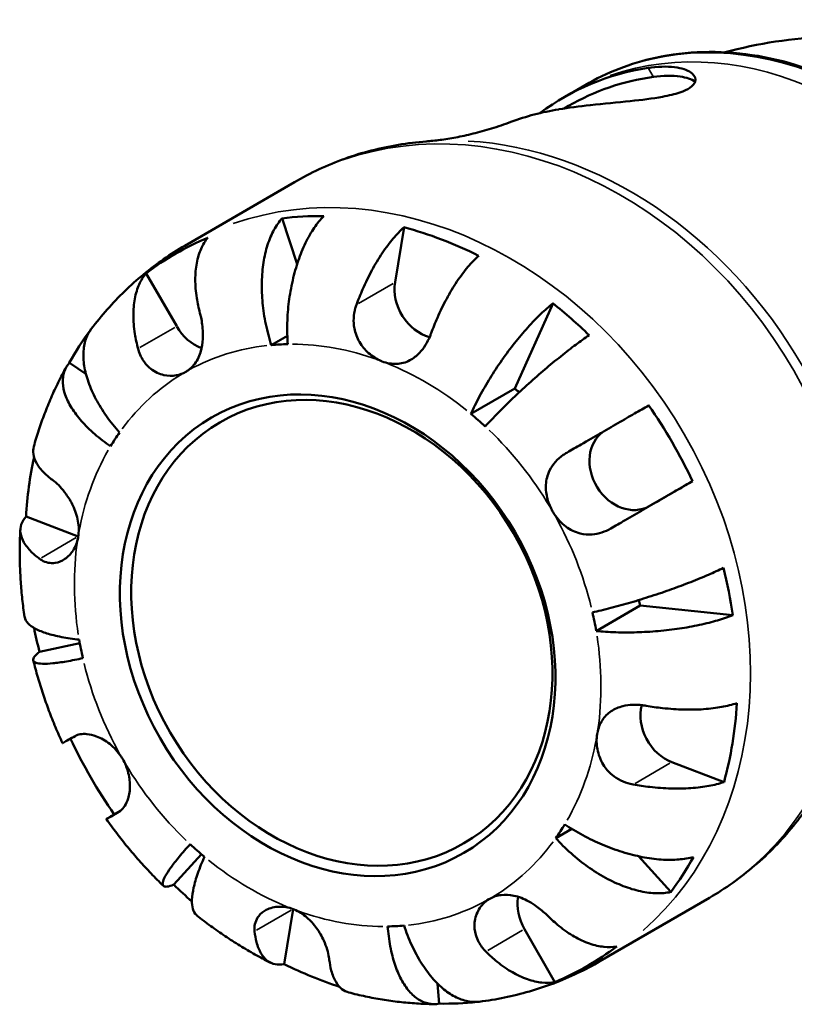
# Model space of a CAD drawing. Header units: millimetres. Extents: x -154 to 937, y -268 to 700.
# Tile 12 of 13: x 754 to 834, y 599 to 700. Entities that reach past the tile are written whole.
import ezdxf

# ---------------------------------------------------------------- set-up
doc = ezdxf.new("R2010")
doc.units = ezdxf.units.MM
doc.layers.add('Visible (ANSI)', color=7, linetype='Continuous', lineweight=50)
doc.layers.add('Visible Narrow (ANSI)', color=7, linetype='Continuous', lineweight=35)

msp = doc.modelspace()

# ---------------------------------------------------------------- linework, layer by layer
at = {"layer": 'Visible (ANSI)'}
for p, q in [((812.17, 693.04), (810.53, 692.08)), ((810.46, 690.89), (810, 690.62)), ((782.29, 683.07), (771.03, 676.53)), ((782.56, 674.62), (781.01, 679.34)), ((792.63, 672.77), (793.55, 678.42)), ((770.18, 668.25), (767.04, 673.69)), ((804.93, 661.87), (808.87, 670.62)), ((779.91, 666.32), (781.56, 667.28)), ((760.86, 663.34), (759.15, 664.51)), ((800.43, 659.26), (804.93, 661.87)), ((823.21, 652.34), (818.76, 649.78)), ((760.06, 646.67), (754.7, 648.71)), ((813.31, 636.95), (817.81, 639.56)), ((827.36, 638.58), (817.81, 639.56)), ((760.22, 635.71), (756.08, 634.8)), ((826.45, 621.43), (821.09, 623.47)), ((764.41, 618.48), (763.76, 618.11)), ((809.15, 615.68), (810.79, 616.63)), ((769.88, 610.9), (772.74, 614.02)), ((820.97, 610.14), (817.67, 613.81)), ((824.95, 609.55), (813.69, 603.02)), ((781.24, 602.74), (782.15, 608.38)), ((809.07, 600.89), (805.93, 606.33)), ((797.16, 598.67), (797.01, 600.72))]:
    msp.add_line(p, q, dxfattribs=at)
for centre, major_axis, start_param, end_param in [((828.09, 660.51), (-18.13, 31.25), 5.971075, 6.380866), ((828.09, 660.51), (-17.63, 30.38), 5.96193, 6.283185), ((819.34, 655.43), (-18.59, 32.03), 5.978892, 6.144591), ((791.23, 639.12), (-21.22, 36.56), 5.827619, 5.947894), ((791.23, 639.12), (21.22, -36.56), 2.246811, 2.460119), ((791.23, 639.12), (-21.22, 36.56), 6.173802, 6.38711), ((796.47, 671.31), (-2.26, 3.89), 0.782669, 2.448864), ((791.23, 639.12), (21.22, -36.56), 1.900628, 2.020904), ((791.23, 639.12), (-21.22, 36.56), 0.339614, 0.450107), ((773.36, 670.08), (-2.26, 3.89), 1.568067, 2.364711), ((786.73, 636.51), (-15.69, 27.03), 5.855751, 5.919762), ((791.23, 639.12), (-15.69, 27.03), 5.114334, 5.134364), ((791.23, 639.12), (21.22, -36.56), 1.461413, 1.674721), ((786.73, 636.51), (-15.69, 27.03), 5.070353, 5.134364), ((786.73, 636.51), (-15.69, 27.03), 0.357964, 0.421975), ((816.51, 653.68), (2.26, -3.89), 3.206891, 6.280456), ((791.23, 639.12), (-21.22, 36.56), 0.730995, 0.889323), ((760.72, 650.72), (-2.26, 3.89), 2.353465, 2.354255), ((791.23, 639.12), (21.22, -36.56), 1.11523, 1.235506), ((791.23, 639.12), (-15.69, 27.03), 4.284955, 4.304018), ((786.73, 636.51), (-15.69, 27.03), 4.284955, 4.348966), ((791.23, 639.12), (-21.22, 36.56), 1.174382, 1.235506), ((786.73, 636.51), (15.69, -27.03), 4.284955, 4.348966), ((821.75, 627.52), (-2.26, 3.89), 0.693616, 2.353465), ((791.23, 639.12), (21.22, -36.56), 0.676015, 0.889323), ((791.23, 639.12), (-21.22, 36.56), 1.461752, 1.674721), ((786.73, 636.51), (15.69, -27.03), 0.357964, 0.421975), ((786.73, 636.51), (15.69, -27.03), 5.070353, 5.134364), ((791.23, 639.12), (21.22, -36.56), 0.329832, 0.450107), ((791.23, 639.12), (-21.22, 36.56), 1.900628, 1.96218), ((809.11, 608.16), (-2.26, 3.89), 0.777138, 1.568067), ((786.73, 636.51), (15.69, -27.03), 5.855751, 5.919762), ((791.23, 639.12), (21.22, -36.56), 6.173802, 6.38711), ((791.23, 639.12), (-21.22, 36.56), 2.246811, 2.404918), ((791.23, 639.12), (21.22, -36.56), 5.827619, 5.936743)]:
    msp.add_ellipse(centre, major_axis=major_axis, ratio=0.815969, start_param=start_param, end_param=end_param, dxfattribs=at)
for centre, major_axis in [((786.73, 636.51), (-12.97, 22.36)), ((787.16, 636.76), (-12.55, 21.62))]:
    msp.add_ellipse(centre, major_axis=major_axis, ratio=0.815969, dxfattribs=at)
for points, knots in [([(826.57, 696.4), (826.75, 696.45), (826.94, 696.5), (830.66, 697.48), (834.2, 697.92), (840.95, 698.01), (844.15, 697.67), (850.14, 696.47), (852.93, 695.61), (858.12, 693.57), (860.53, 692.39), (862.79, 691.09)], [4.0758606, 4.0758606, 4.0758606, 4.0758606, 4.0840704, 4.0840704, 4.2411501, 4.2411501, 4.3982297, 4.3982297, 4.5553093, 4.5553093, 4.712389, 4.712389, 4.712389, 4.712389]), ([(848.43, 630.55), (851.15, 632.13), (853.56, 634.23), (857.55, 639.28), (859.11, 642.24), (861.24, 648.71), (861.79, 652.24), (861.83, 659.52), (861.3, 663.27), (859.2, 670.59), (857.63, 674.17), (853.62, 680.78), (851.18, 683.82), (845.65, 689.04), (842.58, 691.23), (836.1, 694.51), (832.7, 695.62), (825.95, 696.62), (822.59, 696.53), (816.85, 695.28), (814.41, 694.34), (812.17, 693.04)], [4.715118, 4.715118, 4.715118, 4.715118, 5.027908, 5.027908, 5.343181, 5.343181, 5.662985, 5.662985, 5.98576, 5.98576, 6.309672, 6.309672, 6.633812, 6.633812, 6.957632, 6.957632, 7.280096, 7.280096, 7.599218, 7.599218, 7.856711, 7.856711, 7.856711, 7.856711]), ([(818.66, 694.79), (818.76, 694.8), (818.85, 694.82), (819.99, 694.96), (820.91, 694.96), (822.32, 694.71), (822.84, 694.5), (823.46, 693.98), (823.58, 693.68), (823.4, 693.16), (823.22, 692.95), (822.67, 692.58), (822.32, 692.42), (821.39, 692.1), (820.79, 691.96), (819.11, 691.65), (817.98, 691.51), (815.47, 691.24), (814.06, 691.12), (811.56, 690.84), (810.45, 690.7), (809.46, 690.54), (809.44, 690.54), (809.43, 690.53)], [-3.228109, -3.228109, -3.228109, -3.228109, -3.192045, -3.192045, -2.806544, -2.806544, -2.453927, -2.453927, -2.127365, -2.127365, -1.902009, -1.902009, -1.698631, -1.698631, -1.454598, -1.454598, -1.095551, -1.095551, -0.682088, -0.682088, -0.324548, -0.324548, -0.320154, -0.320154, -0.320154, -0.320154]), ([(819.18, 693.88), (820.19, 694.02), (821.15, 694.03), (822.58, 693.82), (823.11, 693.63), (823.48, 693.4)], [1.3355026, 1.3355026, 1.3355026, 1.3355026, 1.6984425, 1.6984425, 1.9971009, 1.9971009, 1.9971009, 1.9971009]), ([(810.17, 691.88), (810.19, 691.89), (810.22, 691.91), (810.26, 691.93), (810.29, 691.95), (810.33, 691.97), (810.36, 691.99), (810.41, 692.02), (810.43, 692.03), (810.48, 692.06), (810.5, 692.07), (810.53, 692.08)], [1.565081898, 1.565081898, 1.565081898, 1.565081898, 1.566770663, 1.566770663, 1.568459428, 1.568459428, 1.570148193, 1.570148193, 1.571836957, 1.571836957, 1.573525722, 1.573525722, 1.573525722, 1.573525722]), ([(795.84, 687.24), (796.28, 687.28), (796.75, 687.33), (797.77, 687.46), (798.31, 687.55), (799.44, 687.76), (800.03, 687.89), (801.26, 688.2), (801.9, 688.37), (803.2, 688.77), (803.86, 689), (804.54, 689.25)], [1.1996133, 1.1996133, 1.1996133, 1.1996133, 1.246677, 1.246677, 1.2937406, 1.2937406, 1.3408043, 1.3408043, 1.387868, 1.387868, 1.4349316, 1.4349316, 1.4349316, 1.4349316]), ([(795.84, 687.24), (794.88, 687.17), (793.93, 687.05), (792.05, 686.74), (791.11, 686.54), (789.27, 686.07), (788.35, 685.79), (786.56, 685.15), (785.68, 684.78), (783.95, 683.98), (783.11, 683.54), (782.29, 683.07)], [1.1996133, 1.1996133, 1.1996133, 1.1996133, 1.2743958, 1.2743958, 1.3491783, 1.3491783, 1.4239607, 1.4239607, 1.4987432, 1.4987432, 1.5735257, 1.5735257, 1.5735257, 1.5735257]), ([(779.91, 666.32), (779.7, 666.98), (779.5, 667.72), (779.19, 669.21), (779.08, 669.96), (778.95, 671.33), (778.92, 672.07), (778.95, 673.5), (779.01, 674.2), (779.2, 675.41), (779.34, 676.04), (779.72, 677.19), (779.94, 677.72), (780.41, 678.58), (780.7, 679), (781.01, 679.34)], [5.016117, 5.016117, 5.016117, 5.016117, 5.225788, 5.225788, 5.435459, 5.435459, 5.644344, 5.644344, 5.853229, 5.853229, 6.061567, 6.061567, 6.269906, 6.269906, 6.472482, 6.472482, 6.472482, 6.472482]), ([(785.31, 679.57), (784.96, 679.22), (784.62, 678.81), (784.02, 677.94), (783.71, 677.41), (783.14, 676.24), (782.89, 675.6), (782.47, 674.38), (782.27, 673.68), (781.94, 672.23), (781.81, 671.48), (781.63, 670.1), (781.57, 669.34), (781.53, 667.83), (781.55, 667.08), (781.6, 666.41)], [0.213434, 0.213434, 0.213434, 0.213434, 0.41601, 0.41601, 0.624348, 0.624348, 0.832687, 0.832687, 1.041572, 1.041572, 1.250457, 1.250457, 1.460128, 1.460128, 1.669799, 1.669799, 1.669799, 1.669799]), ([(788.66, 670.47), (788.85, 670.98), (789.07, 671.52), (789.6, 672.74), (789.93, 673.42), (790.57, 674.59), (790.93, 675.2), (791.69, 676.32), (792.07, 676.84), (792.78, 677.68), (793.17, 678.08), (793.55, 678.42)], [5.5022719, 5.5022719, 5.5022719, 5.5022719, 5.6617261, 5.6617261, 5.8711132, 5.8711132, 6.0795138, 6.0795138, 6.2879145, 6.2879145, 6.4900758, 6.4900758, 6.4900758, 6.4900758]), ([(773.4, 677.36), (773.11, 677.02), (772.87, 676.62), (772.5, 675.8), (772.34, 675.3), (772.14, 674.2), (772.09, 673.61), (772.09, 672.47), (772.14, 671.82), (772.33, 670.64), (772.44, 670.11), (772.57, 669.61)], [0.2134384, 0.2134384, 0.2134384, 0.2134384, 0.4155998, 0.4155998, 0.6240004, 0.6240004, 0.8324011, 0.8324011, 1.0417882, 1.0417882, 1.2012424, 1.2012424, 1.2012424, 1.2012424]), ([(771.03, 676.53), (770.28, 676.1), (769.55, 675.64), (768.13, 674.65), (767.44, 674.13), (766.1, 673.03), (765.46, 672.46), (764.21, 671.26), (763.62, 670.64), (762.47, 669.34), (761.92, 668.67), (761.4, 667.99)], [1.5735257, 1.5735257, 1.5735257, 1.5735257, 1.639514, 1.639514, 1.7055022, 1.7055022, 1.7714904, 1.7714904, 1.8374787, 1.8374787, 1.9034669, 1.9034669, 1.9034669, 1.9034669]), ([(801.23, 675.5), (800.85, 675.16), (800.47, 674.76), (799.76, 673.92), (799.37, 673.4), (798.61, 672.28), (798.25, 671.67), (797.62, 670.5), (797.28, 669.82), (796.75, 668.6), (796.53, 668.06), (796.34, 667.55)], [0.2134384, 0.2134384, 0.2134384, 0.2134384, 0.4155998, 0.4155998, 0.6240004, 0.6240004, 0.8324011, 0.8324011, 1.0417882, 1.0417882, 1.2012424, 1.2012424, 1.2012424, 1.2012424]), ([(766.21, 665.95), (766.08, 666.45), (765.96, 666.97), (765.78, 668.15), (765.73, 668.8), (765.73, 669.94), (765.77, 670.54), (765.98, 671.63), (766.14, 672.14), (766.51, 672.96), (766.75, 673.35), (767.04, 673.69)], [5.5022719, 5.5022719, 5.5022719, 5.5022719, 5.6617261, 5.6617261, 5.8711132, 5.8711132, 6.0795138, 6.0795138, 6.2879145, 6.2879145, 6.4900758, 6.4900758, 6.4900758, 6.4900758]), ([(800.43, 659.26), (800.68, 659.81), (800.98, 660.43), (801.66, 661.7), (802.04, 662.34), (802.76, 663.52), (803.18, 664.16), (804.05, 665.4), (804.5, 666), (805.34, 667.07), (805.81, 667.62), (806.74, 668.65), (807.2, 669.13), (808.02, 669.91), (808.45, 670.29), (808.87, 670.62)], [5.016117, 5.016117, 5.016117, 5.016117, 5.225788, 5.225788, 5.435459, 5.435459, 5.644344, 5.644344, 5.853229, 5.853229, 6.061567, 6.061567, 6.269906, 6.269906, 6.472482, 6.472482, 6.472482, 6.472482]), ([(772.57, 669.61), (772.61, 669.46), (772.65, 669.31), (772.73, 668.92), (772.78, 668.68), (772.84, 668.16), (772.87, 667.88), (772.89, 667.16), (772.87, 666.73), (772.72, 665.8), (772.57, 665.31), (772.1, 664.43), (771.79, 664.05), (771.3, 663.69), (771.21, 663.63), (771.11, 663.57)], [-2.0137169, -2.0137169, -2.0137169, -2.0137169, -1.971618, -1.971618, -1.9068096, -1.9068096, -1.833711, -1.833711, -1.7202544, -1.7202544, -1.5763227, -1.5763227, -1.4213372, -1.4213372, -1.3843077, -1.3843077, -1.3843077, -1.3843077]), ([(791.31, 664.64), (791.28, 664.66), (791.25, 664.67), (790.75, 664.87), (790.31, 665.15), (789.54, 665.83), (789.22, 666.21), (788.72, 667.08), (788.54, 667.55), (788.38, 668.39), (788.36, 668.74), (788.4, 669.44), (788.45, 669.78), (788.58, 670.23), (788.62, 670.35), (788.66, 670.47)], [-1.4036195, -1.4036195, -1.4036195, -1.4036195, -1.3943067, -1.3943067, -1.245539, -1.245539, -1.1093842, -1.1093842, -0.9739286, -0.9739286, -0.8776995, -0.8776995, -0.7841608, -0.7841608, -0.7509697, -0.7509697, -0.7509697, -0.7509697]), ([(761.4, 667.99), (761.18, 667.7), (761.01, 667.37), (760.74, 666.67), (760.64, 666.21), (760.57, 665.22), (760.6, 664.69), (760.76, 663.68), (760.9, 663.11), (761.32, 661.94), (761.59, 661.33), (762.17, 660.23), (762.54, 659.63), (763.38, 658.44), (763.85, 657.86), (764.32, 657.34)], [0.238496, 0.238496, 0.238496, 0.238496, 0.41601, 0.41601, 0.624348, 0.624348, 0.832687, 0.832687, 1.041572, 1.041572, 1.250457, 1.250457, 1.460128, 1.460128, 1.669799, 1.669799, 1.669799, 1.669799]), ([(796.34, 667.55), (796.31, 667.44), (796.27, 667.35), (796.09, 666.93), (795.94, 666.62), (795.58, 666.04), (795.37, 665.77), (794.85, 665.21), (794.52, 664.96), (793.72, 664.53), (793.25, 664.41), (792.28, 664.38), (791.79, 664.46), (791.31, 664.64)], [-2.0550465, -2.0550465, -2.0550465, -2.0550465, -2.0261291, -2.0261291, -1.9325052, -1.9325052, -1.837262, -1.837262, -1.7099081, -1.7099081, -1.555064, -1.555064, -1.4036195, -1.4036195, -1.4036195, -1.4036195]), ([(812.59, 667.34), (812.14, 667.04), (811.67, 666.7), (810.74, 666.02), (810.21, 665.6), (809.11, 664.72), (808.54, 664.26), (807.5, 663.37), (806.93, 662.87), (805.8, 661.85), (805.24, 661.34), (804.25, 660.39), (803.73, 659.88), (802.75, 658.88), (802.29, 658.39), (801.89, 657.97)], [0.213434, 0.213434, 0.213434, 0.213434, 0.41601, 0.41601, 0.624348, 0.624348, 0.832687, 0.832687, 1.041572, 1.041572, 1.250457, 1.250457, 1.460128, 1.460128, 1.669799, 1.669799, 1.669799, 1.669799]), ([(771.11, 663.57), (770.81, 663.4), (770.49, 663.28), (769.73, 663.14), (769.29, 663.15), (768.38, 663.35), (767.92, 663.57), (767.28, 664.08), (767.06, 664.3), (766.73, 664.75), (766.61, 664.95), (766.4, 665.38), (766.31, 665.6), (766.23, 665.87), (766.22, 665.91), (766.21, 665.95)], [-1.3843077, -1.3843077, -1.3843077, -1.3843077, -1.2734333, -1.2734333, -1.1394301, -1.1394301, -0.9869254, -0.9869254, -0.8946917, -0.8946917, -0.8265568, -0.8265568, -0.7572034, -0.7572034, -0.7461484, -0.7461484, -0.7461484, -0.7461484]), ([(758.83, 664.06), (758.55, 663.54), (758.27, 663.02), (757.75, 661.97), (757.5, 661.44), (757.03, 660.36), (756.81, 659.81), (756.39, 658.71), (756.19, 658.16), (755.82, 657.04), (755.65, 656.47), (755.5, 655.9)], [2.0231194, 2.0231194, 2.0231194, 2.0231194, 2.0680253, 2.0680253, 2.1129312, 2.1129312, 2.1578371, 2.1578371, 2.2027431, 2.2027431, 2.247649, 2.247649, 2.247649, 2.247649]), ([(763.39, 655.93), (762.84, 656.3), (762.27, 656.73), (761.24, 657.63), (760.77, 658.09), (760.02, 658.94), (759.67, 659.41), (759.09, 660.33), (758.87, 660.79), (758.58, 661.61), (758.49, 662.04), (758.45, 662.86), (758.51, 663.25), (758.73, 663.9), (758.91, 664.22), (759.15, 664.51)], [5.016117, 5.016117, 5.016117, 5.016117, 5.225788, 5.225788, 5.435459, 5.435459, 5.644344, 5.644344, 5.853229, 5.853229, 6.061567, 6.061567, 6.269906, 6.269906, 6.472482, 6.472482, 6.472482, 6.472482]), ([(810.3, 655.27), (810.77, 655.55), (811.27, 655.83), (812.43, 656.5), (813.09, 656.89), (814.28, 657.57), (814.92, 657.94), (816.14, 658.65), (816.73, 658.99), (817.73, 659.57), (818.24, 659.87), (818.71, 660.13)], [-1.2012424, -1.2012424, -1.2012424, -1.2012424, -1.0417882, -1.0417882, -0.8324011, -0.8324011, -0.6240004, -0.6240004, -0.4155998, -0.4155998, -0.2134384, -0.2134384, -0.2134384, -0.2134384]), ([(755.5, 655.9), (755.43, 655.66), (755.41, 655.39), (755.49, 654.79), (755.62, 654.46), (755.97, 653.86), (756.23, 653.52), (756.81, 652.95), (757.1, 652.7), (757.41, 652.47)], [0.4430675, 0.4430675, 0.4430675, 0.4430675, 0.6240004, 0.6240004, 0.8324011, 0.8324011, 1.0417882, 1.0417882, 1.2012424, 1.2012424, 1.2012424, 1.2012424]), ([(808.83, 649.24), (808.6, 649.63), (808.42, 650.05), (808.17, 650.98), (808.11, 651.48), (808.17, 652.48), (808.3, 652.97), (808.67, 653.75), (808.88, 654.05), (809.35, 654.59), (809.62, 654.83), (810.04, 655.12), (810.17, 655.2), (810.3, 655.27)], [-1.3851799, -1.3851799, -1.3851799, -1.3851799, -1.26488, -1.26488, -1.1283991, -1.1283991, -0.9864885, -0.9864885, -0.8848464, -0.8848464, -0.7864393, -0.7864393, -0.7456632, -0.7456632, -0.7456632, -0.7456632]), ([(757.41, 652.47), (757.47, 652.43), (757.53, 652.38), (757.79, 652.17), (758, 651.98), (758.41, 651.54), (758.61, 651.29), (759.07, 650.66), (759.31, 650.26), (759.76, 649.32), (759.94, 648.78), (760.13, 647.69), (760.14, 647.15), (760.06, 646.65)], [0.7457366, 0.7457366, 0.7457366, 0.7457366, 0.774654, 0.774654, 0.868278, 0.868278, 0.9635212, 0.9635212, 1.090875, 1.090875, 1.2457191, 1.2457191, 1.3971636, 1.3971636, 1.3971636, 1.3971636]), ([(823.21, 652.34), (822.74, 652.07), (822.23, 651.78), (821.23, 651.2), (820.64, 650.86), (819.42, 650.15), (818.78, 649.78), (817.59, 649.09), (816.93, 648.71), (815.77, 648.04), (815.27, 647.75), (814.8, 647.48)], [0.2134384, 0.2134384, 0.2134384, 0.2134384, 0.4155998, 0.4155998, 0.6240004, 0.6240004, 0.8324011, 0.8324011, 1.0417882, 1.0417882, 1.2012424, 1.2012424, 1.2012424, 1.2012424]), ([(756.09, 644.37), (755.78, 644.6), (755.49, 644.84), (754.91, 645.42), (754.65, 645.75), (754.3, 646.36), (754.18, 646.69), (754.08, 647.33), (754.12, 647.64), (754.3, 648.17), (754.46, 648.45), (754.7, 648.71)], [5.5022719, 5.5022719, 5.5022719, 5.5022719, 5.6617261, 5.6617261, 5.8711132, 5.8711132, 6.0795138, 6.0795138, 6.2879145, 6.2879145, 6.4900758, 6.4900758, 6.4900758, 6.4900758]), ([(814.8, 647.48), (814.51, 647.31), (814.21, 647.18), (813.56, 646.96), (813.22, 646.89), (812.47, 646.84), (812.06, 646.87), (811.13, 647.1), (810.63, 647.35), (809.72, 648.03), (809.32, 648.47), (808.94, 649.05), (808.88, 649.14), (808.83, 649.24)], [-2.0149198, -2.0149198, -2.0149198, -2.0149198, -1.9271324, -1.9271324, -1.8331825, -1.8331825, -1.719965, -1.719965, -1.5688025, -1.5688025, -1.4131922, -1.4131922, -1.3851799, -1.3851799, -1.3851799, -1.3851799]), ([(754.11, 647.4), (754.08, 646.8), (754.06, 646.21), (754.04, 645.01), (754.05, 644.41), (754.08, 643.21), (754.11, 642.61), (754.19, 641.41), (754.24, 640.81), (754.37, 639.62), (754.45, 639.02), (754.54, 638.42)], [2.4659014, 2.4659014, 2.4659014, 2.4659014, 2.5110726, 2.5110726, 2.5562438, 2.5562438, 2.6014151, 2.6014151, 2.6465863, 2.6465863, 2.6917576, 2.6917576, 2.6917576, 2.6917576]), ([(760.06, 646.65), (760.06, 646.62), (760.05, 646.59), (759.95, 646.06), (759.78, 645.61), (759.3, 644.87), (759.02, 644.57), (758.38, 644.14), (758.04, 644), (757.44, 643.91), (757.2, 643.92), (756.73, 644.02), (756.51, 644.1), (756.23, 644.27), (756.16, 644.32), (756.09, 644.37)], [1.3971636, 1.3971636, 1.3971636, 1.3971636, 1.4064764, 1.4064764, 1.5552441, 1.5552441, 1.6913989, 1.6913989, 1.8268545, 1.8268545, 1.9230836, 1.9230836, 2.0166223, 2.0166223, 2.0498134, 2.0498134, 2.0498134, 2.0498134]), ([(812.92, 638.86), (813.49, 638.99), (814.14, 639.14), (815.5, 639.5), (816.21, 639.69), (817.52, 640.07), (818.24, 640.3), (819.69, 640.77), (820.41, 641.01), (821.69, 641.47), (822.38, 641.73), (823.69, 642.24), (824.32, 642.5), (825.38, 642.96), (825.91, 643.2), (826.39, 643.44)], [-1.669799, -1.669799, -1.669799, -1.669799, -1.460128, -1.460128, -1.250457, -1.250457, -1.041572, -1.041572, -0.832687, -0.832687, -0.624348, -0.624348, -0.41601, -0.41601, -0.213434, -0.213434, -0.213434, -0.213434]), ([(754.54, 638.42), (754.54, 638.4), (754.55, 638.38), (754.6, 638.13), (754.73, 637.92), (755.09, 637.55), (755.35, 637.35), (756.02, 637), (756.43, 636.84), (757.27, 636.57), (757.79, 636.44), (758.93, 636.22), (759.56, 636.13), (760.16, 636.07)], [0.60252, 0.60252, 0.60252, 0.60252, 0.624348, 0.624348, 0.832687, 0.832687, 1.041572, 1.041572, 1.250457, 1.250457, 1.460128, 1.460128, 1.669799, 1.669799, 1.669799, 1.669799]), ([(827.36, 638.58), (826.87, 638.39), (826.33, 638.2), (825.24, 637.88), (824.6, 637.72), (823.24, 637.43), (822.53, 637.3), (821.19, 637.1), (820.44, 637.01), (818.93, 636.88), (818.17, 636.84), (816.79, 636.8), (816.04, 636.8), (814.6, 636.84), (813.91, 636.89), (813.31, 636.95)], [0.213434, 0.213434, 0.213434, 0.213434, 0.41601, 0.41601, 0.624348, 0.624348, 0.832687, 0.832687, 1.041572, 1.041572, 1.250457, 1.250457, 1.460128, 1.460128, 1.669799, 1.669799, 1.669799, 1.669799]), ([(760.54, 634.16), (759.98, 634.03), (759.39, 633.92), (758.33, 633.74), (757.85, 633.67), (757.08, 633.6), (756.7, 633.58), (756.1, 633.6), (755.87, 633.64), (755.57, 633.75), (755.46, 633.83), (755.41, 634.05), (755.46, 634.18), (755.67, 634.46), (755.84, 634.62), (756.08, 634.8)], [-1.669799, -1.669799, -1.669799, -1.669799, -1.460128, -1.460128, -1.250457, -1.250457, -1.041572, -1.041572, -0.832687, -0.832687, -0.624348, -0.624348, -0.41601, -0.41601, -0.213434, -0.213434, -0.213434, -0.213434]), ([(755.44, 633.94), (755.58, 633.36), (755.74, 632.78), (756.08, 631.62), (756.26, 631.04), (756.64, 629.9), (756.84, 629.33), (757.26, 628.2), (757.48, 627.64), (757.95, 626.53), (758.19, 625.97), (758.45, 625.42)], [2.8057565, 2.8057565, 2.8057565, 2.8057565, 2.8506277, 2.8506277, 2.8954989, 2.8954989, 2.9403701, 2.9403701, 2.9852413, 2.9852413, 3.0301124, 3.0301124, 3.0301124, 3.0301124]), ([(813.41, 626.37), (813.41, 626.4), (813.42, 626.43), (813.52, 626.96), (813.69, 627.41), (814.18, 628.16), (814.48, 628.47), (815.2, 628.95), (815.61, 629.12), (816.38, 629.31), (816.71, 629.36), (817.39, 629.38), (817.74, 629.37), (818.2, 629.31), (818.32, 629.29), (818.44, 629.27)], [1.3971636, 1.3971636, 1.3971636, 1.3971636, 1.4064764, 1.4064764, 1.5552441, 1.5552441, 1.6913989, 1.6913989, 1.8268545, 1.8268545, 1.9230836, 1.9230836, 2.0166223, 2.0166223, 2.0498134, 2.0498134, 2.0498134, 2.0498134]), ([(818.44, 629.27), (818.98, 629.18), (819.56, 629.09), (820.88, 628.95), (821.63, 628.9), (822.96, 628.86), (823.67, 628.87), (825.02, 628.97), (825.66, 629.05), (826.74, 629.24), (827.28, 629.38), (827.77, 629.54)], [5.5022719, 5.5022719, 5.5022719, 5.5022719, 5.6617261, 5.6617261, 5.8711132, 5.8711132, 6.0795138, 6.0795138, 6.2879145, 6.2879145, 6.4900758, 6.4900758, 6.4900758, 6.4900758]), ([(758.45, 625.42), (758.45, 625.42), (758.5, 625.45), (758.69, 625.56), (758.87, 625.66), (759.28, 625.9), (759.5, 626.02), (759.74, 626.16)], [0.6502668, 0.6502668, 0.6502668, 0.6502668, 0.8324011, 0.8324011, 1.0417882, 1.0417882, 1.2012424, 1.2012424, 1.2012424, 1.2012424]), ([(759.74, 626.16), (759.88, 626.24), (760.06, 626.31), (760.46, 626.38), (760.7, 626.39), (761.26, 626.33), (761.59, 626.26), (762.4, 625.95), (762.86, 625.69), (763.74, 624.99), (764.14, 624.55), (764.53, 623.97), (764.58, 623.88), (764.64, 623.79)], [-2.0149198, -2.0149198, -2.0149198, -2.0149198, -1.9271324, -1.9271324, -1.8331825, -1.8331825, -1.719965, -1.719965, -1.5688025, -1.5688025, -1.4131922, -1.4131922, -1.3851799, -1.3851799, -1.3851799, -1.3851799]), ([(817.12, 621.17), (817.02, 621.19), (816.91, 621.21), (816.47, 621.32), (816.14, 621.43), (815.51, 621.75), (815.22, 621.94), (814.59, 622.47), (814.28, 622.83), (813.74, 623.72), (813.54, 624.25), (813.33, 625.33), (813.33, 625.87), (813.41, 626.37)], [0.7457366, 0.7457366, 0.7457366, 0.7457366, 0.774654, 0.774654, 0.868278, 0.868278, 0.9635212, 0.9635212, 1.090875, 1.090875, 1.2457191, 1.2457191, 1.3971636, 1.3971636, 1.3971636, 1.3971636]), ([(764.64, 623.79), (764.87, 623.39), (765.04, 622.97), (765.3, 622.05), (765.37, 621.55), (765.38, 620.59), (765.31, 620.13), (765.1, 619.45), (764.98, 619.2), (764.73, 618.79), (764.58, 618.62), (764.37, 618.45), (764.3, 618.4), (764.24, 618.37)], [-1.3851799, -1.3851799, -1.3851799, -1.3851799, -1.26488, -1.26488, -1.1283991, -1.1283991, -0.9864885, -0.9864885, -0.8848464, -0.8848464, -0.7864393, -0.7864393, -0.7456632, -0.7456632, -0.7456632, -0.7456632]), ([(826.45, 621.43), (825.97, 621.27), (825.42, 621.14), (824.34, 620.94), (823.71, 620.86), (822.36, 620.77), (821.65, 620.76), (820.31, 620.8), (819.57, 620.85), (818.24, 620.99), (817.67, 621.07), (817.12, 621.17)], [0.2134384, 0.2134384, 0.2134384, 0.2134384, 0.4155998, 0.4155998, 0.6240004, 0.6240004, 0.8324011, 0.8324011, 1.0417882, 1.0417882, 1.2012424, 1.2012424, 1.2012424, 1.2012424]), ([(824.95, 609.55), (825.77, 610.03), (826.57, 610.54), (828.12, 611.64), (828.87, 612.23), (830.32, 613.47), (831.02, 614.12), (832.35, 615.49), (832.98, 616.2), (834.19, 617.68), (834.76, 618.45), (835.3, 619.24)], [4.7151184, 4.7151184, 4.7151184, 4.7151184, 4.7899009, 4.7899009, 4.8646834, 4.8646834, 4.9394658, 4.9394658, 5.0142483, 5.0142483, 5.0890308, 5.0890308, 5.0890308, 5.0890308]), ([(764.24, 618.37), (764, 618.23), (763.78, 618.1), (763.37, 617.87), (763.19, 617.77), (762.99, 617.65), (762.93, 617.62), (762.97, 617.64), (763.05, 617.69), (763.31, 617.85), (763.51, 617.96), (763.76, 618.11)], [-1.2012424, -1.2012424, -1.2012424, -1.2012424, -1.0417882, -1.0417882, -0.8324011, -0.8324011, -0.6240004, -0.6240004, -0.4155998, -0.4155998, -0.2134384, -0.2134384, -0.2134384, -0.2134384]), ([(762.95, 617.63), (763.3, 617.14), (763.65, 616.65), (764.39, 615.69), (764.76, 615.22), (765.53, 614.28), (765.92, 613.82), (766.72, 612.92), (767.13, 612.48), (767.96, 611.61), (768.38, 611.18), (768.82, 610.76)], [3.253078, 3.253078, 3.253078, 3.253078, 3.2979504, 3.2979504, 3.3428228, 3.3428228, 3.3876952, 3.3876952, 3.4325676, 3.4325676, 3.47744, 3.47744, 3.47744, 3.47744]), ([(810.08, 617.09), (810.63, 616.72), (811.27, 616.33), (812.59, 615.6), (813.29, 615.28), (814.57, 614.74), (815.28, 614.47), (816.7, 614.04), (817.41, 613.86), (818.68, 613.61), (819.35, 613.52), (820.65, 613.43), (821.27, 613.44), (822.31, 613.52), (822.84, 613.6), (823.32, 613.73)], [5.016117, 5.016117, 5.016117, 5.016117, 5.225788, 5.225788, 5.435459, 5.435459, 5.644344, 5.644344, 5.853229, 5.853229, 6.061567, 6.061567, 6.269906, 6.269906, 6.472482, 6.472482, 6.472482, 6.472482]), ([(769.88, 610.9), (769.6, 610.78), (769.37, 610.71), (769.04, 610.67), (768.9, 610.69), (768.74, 610.84), (768.72, 610.97), (768.78, 611.28), (768.86, 611.5), (769.15, 612.03), (769.35, 612.34), (769.81, 612.97), (770.1, 613.35), (770.79, 614.18), (771.18, 614.63), (771.57, 615.05)], [0.213434, 0.213434, 0.213434, 0.213434, 0.41601, 0.41601, 0.624348, 0.624348, 0.832687, 0.832687, 1.041572, 1.041572, 1.250457, 1.250457, 1.460128, 1.460128, 1.669799, 1.669799, 1.669799, 1.669799]), ([(820.97, 610.14), (820.51, 610.04), (820.01, 610), (819.03, 610.02), (818.46, 610.08), (817.28, 610.34), (816.66, 610.53), (815.52, 610.97), (814.89, 611.26), (813.63, 611.94), (813.01, 612.34), (811.89, 613.13), (811.29, 613.61), (810.15, 614.62), (809.61, 615.16), (809.15, 615.68)], [0.213434, 0.213434, 0.213434, 0.213434, 0.41601, 0.41601, 0.624348, 0.624348, 0.832687, 0.832687, 1.041572, 1.041572, 1.250457, 1.250457, 1.460128, 1.460128, 1.669799, 1.669799, 1.669799, 1.669799]), ([(773.04, 613.76), (772.79, 613.21), (772.55, 612.63), (772.17, 611.53), (772.02, 611.02), (771.83, 610.16), (771.77, 609.72), (771.74, 608.97), (771.78, 608.65), (771.92, 608.15), (772.03, 607.94), (772.22, 607.77), (772.23, 607.76), (772.25, 607.74)], [5.016117, 5.016117, 5.016117, 5.016117, 5.225788, 5.225788, 5.435459, 5.435459, 5.644344, 5.644344, 5.853229, 5.853229, 6.061567, 6.061567, 6.082157, 6.082157, 6.082157, 6.082157]), ([(801.96, 604.03), (801.82, 604.17), (801.68, 604.32), (801.43, 604.65), (801.32, 604.83), (801.1, 605.24), (801, 605.48), (800.81, 606.15), (800.77, 606.58), (800.86, 607.49), (801.01, 607.95), (801.51, 608.78), (801.85, 609.13), (802.3, 609.41), (802.33, 609.43), (802.36, 609.45)], [-2.0547263, -2.0547263, -2.0547263, -2.0547263, -1.9964747, -1.9964747, -1.9342709, -1.9342709, -1.8580749, -1.8580749, -1.7259778, -1.7259778, -1.5755047, -1.5755047, -1.415151, -1.415151, -1.4031226, -1.4031226, -1.4031226, -1.4031226]), ([(802.36, 609.45), (802.72, 609.65), (803.12, 609.78), (803.96, 609.88), (804.4, 609.86), (805.36, 609.65), (805.87, 609.44), (806.65, 609.02), (806.92, 608.85), (807.37, 608.53), (807.55, 608.38), (807.91, 608.08), (808.09, 607.92), (808.28, 607.74), (808.3, 607.71), (808.32, 607.69)], [-1.4031226, -1.4031226, -1.4031226, -1.4031226, -1.265701, -1.265701, -1.1310646, -1.1310646, -0.9761257, -0.9761257, -0.8901504, -0.8901504, -0.8264442, -0.8264442, -0.7604846, -0.7604846, -0.7510272, -0.7510272, -0.7510272, -0.7510272]), ([(778.19, 606.09), (778.18, 606.17), (778.18, 606.24), (778.17, 606.56), (778.2, 606.79), (778.35, 607.24), (778.46, 607.46), (778.81, 607.92), (779.08, 608.14), (779.78, 608.5), (780.23, 608.62), (781.19, 608.64), (781.68, 608.56), (782.16, 608.38)], [-2.0550465, -2.0550465, -2.0550465, -2.0550465, -2.0261291, -2.0261291, -1.9325052, -1.9325052, -1.837262, -1.837262, -1.7099081, -1.7099081, -1.555064, -1.555064, -1.4036195, -1.4036195, -1.4036195, -1.4036195]), ([(782.16, 608.38), (782.19, 608.36), (782.22, 608.35), (782.71, 608.15), (783.16, 607.87), (783.94, 607.2), (784.28, 606.82), (784.86, 606.01), (785.11, 605.58), (785.44, 604.84), (785.55, 604.54), (785.73, 603.96), (785.79, 603.69), (785.85, 603.35), (785.86, 603.26), (785.87, 603.17)], [-1.4036195, -1.4036195, -1.4036195, -1.4036195, -1.3943067, -1.3943067, -1.245539, -1.245539, -1.1093842, -1.1093842, -0.9739286, -0.9739286, -0.8776995, -0.8776995, -0.7841608, -0.7841608, -0.7509697, -0.7509697, -0.7509697, -0.7509697]), ([(772.25, 607.74), (772.72, 607.37), (773.2, 607), (774.17, 606.29), (774.66, 605.95), (775.66, 605.27), (776.17, 604.95), (777.19, 604.32), (777.7, 604.02), (778.75, 603.43), (779.28, 603.15), (779.81, 602.88)], [3.591413, 3.591413, 3.591413, 3.591413, 3.6365818, 3.6365818, 3.6817505, 3.6817505, 3.7269193, 3.7269193, 3.772088, 3.772088, 3.8172568, 3.8172568, 3.8172568, 3.8172568]), ([(808.32, 607.69), (808.69, 607.33), (809.09, 606.97), (810.02, 606.22), (810.55, 605.85), (811.54, 605.28), (812.08, 605.03), (813.13, 604.66), (813.64, 604.55), (814.54, 604.46), (815, 604.47), (815.43, 604.55)], [5.502272, 5.502272, 5.502272, 5.502272, 5.6617262, 5.6617262, 5.8711132, 5.8711132, 6.0795139, 6.0795139, 6.2879146, 6.2879146, 6.4900759, 6.4900759, 6.4900759, 6.4900759]), ([(781.24, 602.74), (780.9, 602.66), (780.58, 602.66), (780.03, 602.77), (779.74, 602.89), (779.23, 603.28), (779.01, 603.56), (778.67, 604.16), (778.51, 604.55), (778.3, 605.34), (778.23, 605.71), (778.19, 606.09)], [0.2134384, 0.2134384, 0.2134384, 0.2134384, 0.4155998, 0.4155998, 0.6240004, 0.6240004, 0.8324011, 0.8324011, 1.0417882, 1.0417882, 1.2012424, 1.2012424, 1.2012424, 1.2012424]), ([(797.16, 598.67), (796.79, 598.6), (796.42, 598.61), (795.75, 598.74), (795.39, 598.88), (794.7, 599.32), (794.37, 599.62), (793.81, 600.27), (793.52, 600.69), (793.01, 601.65), (792.79, 602.19), (792.43, 603.26), (792.26, 603.9), (792.01, 605.23), (791.92, 605.94), (791.87, 606.61)], [0.213434, 0.213434, 0.213434, 0.213434, 0.41601, 0.41601, 0.624348, 0.624348, 0.832687, 0.832687, 1.041572, 1.041572, 1.250457, 1.250457, 1.460128, 1.460128, 1.669799, 1.669799, 1.669799, 1.669799]), ([(793.55, 606.7), (793.77, 606.04), (794.04, 605.34), (794.65, 604.02), (794.98, 603.4), (795.65, 602.34), (796.03, 601.81), (796.84, 600.86), (797.26, 600.45), (798.06, 599.81), (798.5, 599.52), (799.39, 599.1), (799.83, 598.96), (800.57, 598.84), (800.93, 598.83), (801.28, 598.87)], [5.016117, 5.016117, 5.016117, 5.016117, 5.225788, 5.225788, 5.435459, 5.435459, 5.644344, 5.644344, 5.853229, 5.853229, 6.061567, 6.061567, 6.269906, 6.269906, 6.443821, 6.443821, 6.443821, 6.443821]), ([(809.07, 600.89), (808.63, 600.81), (808.17, 600.8), (807.28, 600.88), (806.76, 601), (805.71, 601.36), (805.18, 601.62), (804.19, 602.18), (803.65, 602.55), (802.72, 603.3), (802.33, 603.66), (801.96, 604.03)], [0.2134384, 0.2134384, 0.2134384, 0.2134384, 0.4155998, 0.4155998, 0.6240004, 0.6240004, 0.8324011, 0.8324011, 1.0417882, 1.0417882, 1.2012424, 1.2012424, 1.2012424, 1.2012424]), ([(785.87, 603.17), (785.92, 602.79), (785.98, 602.42), (786.19, 601.63), (786.35, 601.24), (786.7, 600.64), (786.92, 600.36), (787.39, 600), (787.63, 599.88), (787.87, 599.82)], [5.5022719, 5.5022719, 5.5022719, 5.5022719, 5.6617261, 5.6617261, 5.8711132, 5.8711132, 6.0795138, 6.0795138, 6.2576911, 6.2576911, 6.2576911, 6.2576911]), ([(801.28, 598.87), (802.15, 598.98), (803.02, 599.12), (804.74, 599.47), (805.59, 599.68), (807.28, 600.17), (808.11, 600.44), (809.76, 601.07), (810.57, 601.41), (812.15, 602.17), (812.93, 602.57), (813.69, 603.02)], [4.3797017, 4.3797017, 4.3797017, 4.3797017, 4.446785, 4.446785, 4.5138684, 4.5138684, 4.5809517, 4.5809517, 4.648035, 4.648035, 4.7151184, 4.7151184, 4.7151184, 4.7151184]), ([(787.87, 599.82), (788.44, 599.67), (789.01, 599.54), (790.16, 599.29), (790.74, 599.18), (791.91, 598.99), (792.49, 598.91), (793.66, 598.78), (794.25, 598.73), (795.42, 598.65), (796.01, 598.63), (796.59, 598.62)], [4.0355663, 4.0355663, 4.0355663, 4.0355663, 4.0804703, 4.0804703, 4.1253742, 4.1253742, 4.1702781, 4.1702781, 4.215182, 4.215182, 4.260086, 4.260086, 4.260086, 4.260086])]:
    msp.add_open_spline(points, degree=3, knots=knots, dxfattribs=at)
at = {"layer": 'Visible Narrow (ANSI)'}
for p, q in [((819.16, 693.92), (818.68, 694.74)), ((788.86, 670.58), (792.43, 672.65)), ((766.41, 666.06), (769.98, 668.13)), ((814.99, 647.6), (818.56, 649.67)), ((756.29, 644.48), (759.86, 646.55)), ((817.32, 621.28), (820.89, 623.36)), ((764.24, 618.37), (764.25, 618.37)), ((778.39, 606.21), (781.94, 608.27)), ((802.16, 604.14), (805.73, 606.21))]:
    msp.add_line(p, q, dxfattribs=at)
for centre, major_axis, start_param, end_param in [((830.3, 661.79), (-18.13, 31.24), 3.298672, 6.126106), ((828.66, 660.84), (18.13, -31.24), 0.15708, 2.984513), ((803.62, 646.31), (-21.33, 36.76), 3.298672, 6.126106), ((804.68, 646.93), (21.2, -36.52), 0.493601, 2.647992), ((792.36, 639.77), (21.33, -36.76), 0.15708, 2.984513), ((786.73, 636.51), (-15.69, 27.03), 5.937797, 6.262421), ((786.73, 636.51), (-15.69, 27.03), 5.513092, 5.837717), ((786.73, 636.51), (-15.69, 27.03), 5.152399, 5.477023), ((786.73, 636.51), (-15.69, 27.03), 0.015305, 0.33993), ((786.73, 636.51), (-15.69, 27.03), 4.727694, 5.052319), ((786.73, 636.51), (15.69, -27.03), 3.581602, 3.906227), ((786.73, 636.51), (-15.69, 27.03), 4.367001, 4.691625), ((786.73, 636.51), (15.69, -27.03), 3.942296, 4.26692), ((786.73, 636.51), (-15.69, 27.03), 3.942296, 4.26692), ((786.73, 636.51), (15.69, -27.03), 4.367001, 4.691625), ((786.73, 636.51), (-15.69, 27.03), 3.581602, 3.906227), ((786.73, 636.51), (15.69, -27.03), 4.727694, 5.052319), ((786.73, 636.51), (15.69, -27.03), 0.015305, 0.33993), ((786.73, 636.51), (15.69, -27.03), 5.152399, 5.477023), ((786.73, 636.51), (15.69, -27.03), 5.937797, 6.262421), ((786.73, 636.51), (15.69, -27.03), 5.513092, 5.837717)]:
    msp.add_ellipse(centre, major_axis=major_axis, ratio=0.815969, start_param=start_param, end_param=end_param, dxfattribs=at)

doc.saveas('drawing.dxf')
